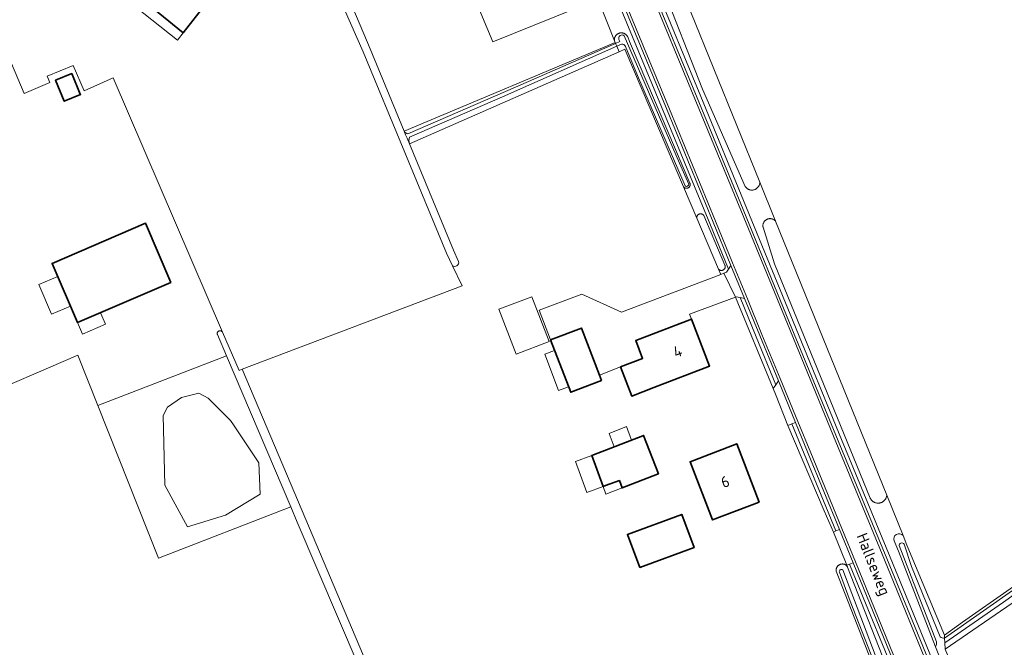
# Model space of a CAD drawing. Extents: x 199200 to 204075, y 460125 to 464703.
# Tile 136 of 174: x 202955 to 203113, y 462685 to 462786. Entities that reach past the tile are written whole.
import ezdxf
from ezdxf.enums import TextEntityAlignment as Align

# ---------------------------------------------------------------- set-up
doc = ezdxf.new("R2010")
doc.units = 0
for name, color, linetype, lineweight in [('B-WE-GR-BOS_LOOF-GV', 40, 'Continuous', 13), ('B-WE-GR-GRAS-GV', 60, 'Continuous', 13), ('B-WE-OG-BEBOUWING-GV', 7, 'Continuous', 35), ('B-WE-OG-BEBOUWING-T18', 10, 'Continuous', 18), ('B-WE-OG-BEBOUWING_LUIFEL-GV', 7, 'Continuous', 18), ('B-WE-OG-BEBOUWING_OVERBOUWING-GV', 7, 'Continuous', 18), ('B-WE-OG-TERREIN_CULTUURSCHEIDING-GV', 7, 'Continuous', 18), ('B-WE-OG-TERREIN_ERF-GV', 7, 'Continuous', 18), ('B-WE-OG-TOPOGRAFIE-T18', 10, 'Continuous', 18), ('B-WE-OG-WATER_GREPPEL-GV', 160, 'Continuous', 18), ('B-WE-OG-WATER_MEER-GV', 140, 'Continuous', 18), ('B-WE-OG-WATER_SLOOT-GV', 120, 'Continuous', 18), ('B-WE-OG-WEG-GV', 7, 'Continuous', 18), ('B-WE-VH-VERHARDING_ASFALT-GV', 252, 'Continuous', 18), ('B-WE-VH-VERHARDING_BETONSTRAATSTEEN-GV', 252, 'Continuous', 18), ('B-WE-VH-VERHARDING_GRASBETONSTEEN-GV', 70, 'Continuous', 18)]:
    doc.layers.add(name, color=color, linetype=linetype, lineweight=lineweight)
doc.styles.add('NLCS-ISO-M1000-T18', font='NLCS-ISO.ttf', dxfattribs={"height": 1.8})

msp = doc.modelspace()

# ---------------------------------------------------------------- linework, layer by layer
at = {"layer": 'B-WE-GR-BOS_LOOF-GV', "flags": 128}
for points in [[(202967.291, 462723.87), (202977.012, 462699.388), (202998.246, 462707.638), (202987.929, 462731.838)], [(202977.769, 462722.286), (202978.484, 462723.628), (202980.716, 462725.147), (202983.485, 462725.862), (202985.003, 462725.057), (202988.575, 462721.483), (202989.045, 462720.783), (202993.131, 462714.691), (202993.309, 462709.686), (202987.772, 462706.29), (202981.699, 462704.413), (202978.037, 462711.116)]]:
    msp.add_lwpolyline(points, close=True, dxfattribs=at)
at = {"layer": 'B-WE-GR-GRAS-GV', "flags": 128}
for points in [[(203043.964, 462832.458), (203073.484, 462759.688), (203076.022, 462753.433), (203093.839, 462709.511), (203096.471, 462703.023), (203097.091, 462701.495), (203097.253, 462701.105), (203103.089, 462687.087), (203105.986, 462689.129), (203113.617, 462694.508)], [(202946.458, 462795.261), (202955.451, 462773.938), (202959.605, 462775.664), (202959.173, 462776.702), (202963.336, 462778.423), (202965.09, 462774.36), (202969.729, 462776.43), (202987.304, 462735.623), (202989.935, 462729.514), (202990.453, 462729.71), (203025.719, 462743.064), (203024.181, 462746.303), (203023.236, 462748.293), (203009.85, 462780.61), (202998.701, 462805.958)], [(202988.376, 462793.08), (202980.958, 462783.627), (202980.055, 462782.489), (202971.824, 462789.064)], [(203021.82, 462650.516), (203020.148, 462654.616), (203016.037, 462664.702), (203009.201, 462681.94), (202999.283, 462705.204), (202998.246, 462707.638), (202977.012, 462699.388), (202967.291, 462723.87), (202964.076, 462731.967), (202947.208, 462724.669), (202943.316, 462722.984), (202944.914, 462719.29), (202935.394, 462715.17), (202913.901, 462705.871), (202903.398, 462726.098), (202896.424, 462732.459), (202891.717, 462727.08), (202889.085, 462724.072)], [(203132.732, 462705.067), (203103.211, 462684.812)]]:
    msp.add_lwpolyline(points, dxfattribs=at)
msp.add_lwpolyline([(203016.422, 462767.874), (203050.259, 462782.115), (203050.151, 462782.385), (203047.799, 462788.292), (203047.494, 462789.057), (203030.654, 462782.203), (203013.899, 462822.224), (203000.148, 462816.388), (203001.411, 462813.48), (202997.92, 462811.963), (203010.955, 462781.074)], close=True, dxfattribs=at)
at = {"layer": 'B-WE-OG-BEBOUWING-GV', "flags": 128}
for points in [[(202988.376, 462793.08), (202980.388, 462799.247), (202975.276, 462793.032), (202972.966, 462790.223), (202980.958, 462783.627)], [(202964.479, 462773.824), (202963.11, 462777.12), (202960.51, 462776.04), (202961.91, 462772.67), (202964.51, 462773.75)], [(202979.02, 462743.6), (202974.95, 462753.1), (202959.96, 462746.68), (202964.03, 462737.18)], [(203051.15, 462730.08), (203052.94, 462725.41), (203056.474, 462726.758), (203065.429, 462730.199), (203062.531, 462737.739), (203053.577, 462734.298), (203054.679, 462731.43)], [(203039.931, 462734.397), (203043.143, 462726.004), (203048.08, 462727.904), (203047.746, 462728.777), (203044.868, 462736.297)], [(203057.22, 462712.926), (203054.835, 462719.093), (203054.704, 462719.042), (203046.81, 462715.979), (203046.53, 462715.87), (203048.338, 462710.902), (203048.726, 462711.044), (203050.969, 462711.86), (203051.396, 462710.685), (203057.094, 462712.877)], [(203073.377, 462708.413), (203069.783, 462717.746), (203062.308, 462714.872), (203065.901, 462705.543)], [(203054.214, 462697.888), (203062.93, 462701.094), (203060.971, 462706.42), (203052.255, 462703.214)]]:
    msp.add_lwpolyline(points, close=True, dxfattribs=at)
at = {"layer": 'B-WE-OG-BEBOUWING_LUIFEL-GV', "flags": 128}
for points in [[(202960.855, 462744.59), (202957.822, 462743.291), (202959.87, 462738.511), (202962.903, 462739.811), (202961.995, 462741.93)], [(203036.919, 462741.295), (203031.605, 462739.345), (203034.4, 462732.113), (203039.679, 462734.154)], [(202964.03, 462737.18), (202964.818, 462735.342), (202968.494, 462736.917), (202967.707, 462738.755)], [(203038.972, 462732.118), (203041.208, 462726.275), (203042.805, 462726.886), (203041.537, 462730.201), (203040.569, 462732.729)], [(203050.58, 462717.442), (203050.588, 462717.445), (203052.909, 462718.345), (203052.074, 462720.497), (203049.306, 462719.423), (203050.14, 462717.271), (203050.574, 462717.44)], [(203048.783, 462709.68), (203051.396, 462710.685), (203050.969, 462711.86), (203048.338, 462710.902)]]:
    msp.add_lwpolyline(points, close=True, dxfattribs=at)
at = {"layer": 'B-WE-OG-BEBOUWING_OVERBOUWING-GV', "flags": 128}
msp.add_lwpolyline([(203045.707, 462709.945), (203048.338, 462710.902), (203046.53, 462715.87), (203043.899, 462714.912)], close=True, dxfattribs=at)
at = {"layer": 'B-WE-OG-TERREIN_CULTUURSCHEIDING-GV', "flags": 128}
for points in [[(203021.13, 462877.715), (203027.272, 462862.701), (203038.425, 462835.623), (203044.558, 462820.774), (203050.774, 462805.617), (203056.565, 462791.443), (203064.001, 462773.453), (203071.354, 462755.566), (203078.823, 462737.362), (203086.603, 462718.461), (203094.41, 462699.563), (203101.878, 462681.357), (203109.252, 462663.315), (203116.734, 462645.1), (203121.984, 462632.346), (203122.651, 462632.072), (203124.487, 462631.665), (203123.876, 462633.196), (203122.919, 462632.715), (203117.594, 462645.305), (203101.797, 462684.898), (203101.682, 462685.194), (203095.706, 462700.55), (203095.019, 462702.173)], [(203071.623, 462758.575), (203071.561, 462758.61), (203071.501, 462758.648), (203071.443, 462758.69), (203071.388, 462758.735), (203071.335, 462758.783), (203071.285, 462758.833), (203071.238, 462758.887), (203071.193, 462758.943), (203071.153, 462759.001), (203064.289, 462774.612), (203057.588, 462791.681)], [(203047.799, 462788.292), (203050.151, 462782.385), (203050.146, 462782.452), (203050.144, 462782.519), (203050.146, 462782.586), (203050.152, 462782.653), (203050.163, 462782.719), (203050.177, 462782.785), (203050.195, 462782.849), (203050.217, 462782.913), (203050.242, 462782.975), (203050.272, 462783.035), (203050.305, 462783.094), (203050.341, 462783.15), (203050.38, 462783.204), (203050.423, 462783.256), (203050.469, 462783.305), (203050.517, 462783.352), (203050.568, 462783.395), (203050.622, 462783.435), (203050.678, 462783.472), (203050.736, 462783.506), (203050.796, 462783.536), (203050.858, 462783.562), (203050.921, 462783.585), (203050.986, 462783.604), (203051.051, 462783.619), (203051.117, 462783.63), (203051.184, 462783.637), (203051.251, 462783.64), (203051.318, 462783.639), (203051.385, 462783.634), (203051.451, 462783.625), (203051.517, 462783.612), (203051.582, 462783.596), (203051.646, 462783.575), (203051.709, 462783.551), (203051.77, 462783.523), (203051.829, 462783.491), (203051.886, 462783.456), (203051.941, 462783.418), (203051.994, 462783.376), (203052.044, 462783.331), (203052.091, 462783.284), (203052.135, 462783.234), (203052.177, 462783.181), (203052.215, 462783.125), (203052.249, 462783.068), (203052.281, 462783.009), (203052.287, 462782.995), (203052.575, 462782.276), (203052.91, 462781.492), (203062.271, 462759.542), (203062.278, 462759.524), (203062.292, 462759.477), (203062.302, 462759.428), (203062.308, 462759.379), (203062.311, 462759.33), (203062.309, 462759.281), (203062.303, 462759.232), (203062.294, 462759.183), (203062.28, 462759.136), (203062.263, 462759.09), (203062.242, 462759.045), (203062.217, 462759.002), (203062.189, 462758.961), (203062.158, 462758.923), (203062.124, 462758.887), (203062.087, 462758.855), (203062.048, 462758.825), (203062.006, 462758.799), (203061.962, 462758.776), (203061.917, 462758.756), (203061.87, 462758.741), (203061.822, 462758.729), (203061.774, 462758.721), (203061.724, 462758.717), (203061.675, 462758.717), (203061.626, 462758.721), (203061.577, 462758.73), (203061.529, 462758.742), (203061.482, 462758.757), (203061.437, 462758.777), (203061.394, 462758.8), (203061.352, 462758.827), (203061.313, 462758.857), (203061.276, 462758.89), (203061.242, 462758.926), (203063.366, 462753.946), (203063.363, 462753.996), (203063.364, 462754.045), (203063.368, 462754.094), (203063.377, 462754.143), (203063.39, 462754.191), (203063.406, 462754.238), (203063.427, 462754.283), (203063.45, 462754.327), (203063.478, 462754.368), (203063.508, 462754.407), (203063.542, 462754.444), (203063.578, 462754.477), (203063.617, 462754.508), (203063.658, 462754.535), (203063.702, 462754.559), (203063.747, 462754.58), (203063.794, 462754.596), (203063.841, 462754.609), (203063.89, 462754.618), (203063.94, 462754.623), (203063.989, 462754.624), (203064.039, 462754.621), (203064.088, 462754.614), (203064.136, 462754.603), (203064.183, 462754.588), (203064.229, 462754.57), (203064.274, 462754.548), (203064.316, 462754.522), (203064.356, 462754.493), (203064.394, 462754.461), (203064.429, 462754.426), (203064.461, 462754.388), (203064.481, 462754.361), (203067.883, 462746.385), (203067.898, 462746.345), (203067.912, 462746.297), (203067.922, 462746.249), (203067.928, 462746.2), (203067.93, 462746.151), (203067.928, 462746.102), (203067.922, 462746.053), (203067.913, 462746.004), (203067.899, 462745.957), (203067.881, 462745.911), (203067.86, 462745.866), (203067.835, 462745.824), (203067.807, 462745.783), (203067.776, 462745.745), (203067.742, 462745.709), (203067.705, 462745.677), (203067.665, 462745.647), (203067.623, 462745.621), (203067.58, 462745.598), (203067.534, 462745.579), (203067.487, 462745.564), (203067.439, 462745.552), (203067.391, 462745.545), (203067.341, 462745.541), (203067.292, 462745.542), (203067.243, 462745.546), (203067.194, 462745.554), (203067.147, 462745.567), (203067.1, 462745.583), (203067.055, 462745.602), (203067.011, 462745.626), (203066.97, 462745.653), (203066.931, 462745.683), (203066.894, 462745.716), (203066.861, 462745.752), (203067.221, 462744.906), (203067.688, 462745.083), (203068.146, 462745.257), (203068.46, 462745.741), (203065.465, 462753.055), (203050.608, 462788.998)], [(203096.471, 462703.023), (203093.839, 462709.511), (203093.832, 462709.437), (203093.821, 462709.364), (203093.806, 462709.291), (203093.787, 462709.219), (203093.765, 462709.148), (203093.738, 462709.079), (203093.708, 462709.011), (203093.674, 462708.945), (203093.637, 462708.88), (203093.596, 462708.818), (203093.553, 462708.758), (203093.505, 462708.701), (203093.455, 462708.646), (203093.402, 462708.594), (203093.347, 462708.545), (203093.288, 462708.499), (203093.228, 462708.456), (203093.165, 462708.416), (203093.1, 462708.38), (203093.033, 462708.348), (203092.964, 462708.319), (203092.894, 462708.293), (203092.823, 462708.272), (203092.751, 462708.255), (203092.678, 462708.241), (203092.604, 462708.231), (203092.53, 462708.226), (203092.456, 462708.224), (203092.382, 462708.226), (203092.308, 462708.233), (203092.234, 462708.243), (203092.161, 462708.257), (203092.089, 462708.275), (203092.018, 462708.297), (203091.948, 462708.323), (203091.88, 462708.352), (203091.814, 462708.385), (203091.749, 462708.422), (203091.686, 462708.462), (203091.626, 462708.505), (203091.568, 462708.552), (203091.513, 462708.602), (203091.46, 462708.654), (203091.411, 462708.709), (203091.364, 462708.767), (203091.32, 462708.827), (203091.28, 462708.89), (203091.244, 462708.955), (203091.21, 462709.021), (203091.201, 462709.041), (203075.826, 462746.63), (203073.995, 462752.471), (203073.984, 462752.538), (203073.977, 462752.606), (203073.974, 462752.674), (203073.974, 462752.742), (203073.979, 462752.809), (203073.988, 462752.877), (203074.001, 462752.944), (203074.017, 462753.01), (203074.038, 462753.075), (203074.062, 462753.138), (203074.09, 462753.2), (203074.121, 462753.26), (203074.156, 462753.319), (203074.195, 462753.375), (203074.236, 462753.429), (203074.281, 462753.48), (203074.329, 462753.529), (203074.379, 462753.574), (203074.432, 462753.617), (203074.487, 462753.656), (203074.545, 462753.693), (203074.605, 462753.725), (203074.666, 462753.754), (203074.729, 462753.78), (203074.794, 462753.802), (203074.859, 462753.819), (203074.926, 462753.833), (203074.993, 462753.843), (203075.061, 462753.85), (203075.129, 462753.852), (203075.197, 462753.85), (203075.265, 462753.844), (203075.332, 462753.834), (203075.399, 462753.82), (203075.464, 462753.802), (203075.529, 462753.781), (203075.592, 462753.756), (203075.654, 462753.727), (203075.713, 462753.694), (203075.771, 462753.658), (203075.827, 462753.619), (203075.88, 462753.576), (203075.93, 462753.531), (203075.978, 462753.482), (203076.022, 462753.433), (203073.484, 462759.688), (203073.484, 462759.657), (203073.479, 462759.586), (203073.471, 462759.515), (203073.458, 462759.445), (203073.442, 462759.376), (203073.422, 462759.307), (203073.398, 462759.24), (203073.37, 462759.174), (203073.339, 462759.11), (203073.304, 462759.048), (203073.266, 462758.988), (203073.224, 462758.93), (203073.179, 462758.875), (203073.132, 462758.822), (203073.081, 462758.772), (203073.027, 462758.725), (203072.971, 462758.68), (203072.913, 462758.64), (203072.852, 462758.602), (203072.79, 462758.568), (203072.725, 462758.537), (203072.659, 462758.511), (203072.592, 462758.487), (203072.523, 462758.468), (203072.454, 462758.453), (203072.383, 462758.441), (203072.313, 462758.434), (203072.241, 462758.43), (203072.17, 462758.431), (203072.099, 462758.435), (203072.028, 462758.443), (203071.958, 462758.456), (203071.888, 462758.472), (203071.82, 462758.492), (203071.753, 462758.516), (203071.687, 462758.544), (203071.623, 462758.575)], [(203095.866, 462678.93), (203088.481, 462696.984), (203087.884, 462698.437), (203087.455, 462698.267), (203087.362, 462698.23), (203087.376, 462698.218), (203087.421, 462698.174), (203087.463, 462698.128), (203087.502, 462698.079), (203087.537, 462698.027), (203087.57, 462697.973), (203094.76, 462679.593)]]:
    msp.add_lwpolyline(points, dxfattribs=at)
for points in [[(203069.568, 462741.273), (203075.647, 462726.591), (203076.057, 462727.213), (203072.908, 462734.876), (203070.32, 462741.198), (203069.686, 462741.317)], [(203077.963, 462720.685), (203083.814, 462707.007), (203085.276, 462703.589), (203085.691, 462703.772), (203078.628, 462720.957)]]:
    msp.add_lwpolyline(points, close=True, dxfattribs=at)
at = {"layer": 'B-WE-OG-TERREIN_CULTUURSCHEIDING-GV'}
msp.add_lwpolyline([(203095.019, 462702.173, -0.8476961), (203096.471, 462703.023)], format="xyb", dxfattribs=at)
at = {"layer": 'B-WE-OG-TERREIN_ERF-GV', "flags": 128}
for points in [[(203013.899, 462822.224), (203030.654, 462782.203), (203047.494, 462789.057)], [(202947.208, 462724.669), (202964.076, 462731.967), (202967.291, 462723.87), (202987.929, 462731.838), (202986.465, 462735.273), (202986.454, 462735.315), (202986.447, 462735.357), (202986.444, 462735.399), (202986.444, 462735.442), (202986.449, 462735.484), (202986.458, 462735.526), (202986.47, 462735.567), (202986.487, 462735.606), (202986.507, 462735.644), (202986.53, 462735.68), (202986.557, 462735.713), (202986.587, 462735.744), (202986.619, 462735.772), (202986.654, 462735.796), (202986.691, 462735.818), (202986.73, 462735.835), (202986.77, 462735.849), (202986.812, 462735.86), (202986.854, 462735.866), (202986.896, 462735.868), (202986.939, 462735.866), (202986.981, 462735.861), (202987.023, 462735.851), (202987.064, 462735.838), (202987.103, 462735.82), (202987.14, 462735.8), (202987.175, 462735.775), (202987.208, 462735.748), (202987.238, 462735.718), (202987.265, 462735.685), (202987.289, 462735.649), (202987.304, 462735.623), (202969.729, 462776.43), (202965.09, 462774.36), (202963.336, 462778.423), (202959.173, 462776.702), (202959.605, 462775.664), (202955.451, 462773.938), (202946.458, 462795.261)], [(202971.824, 462789.064), (202980.055, 462782.489), (202980.958, 462783.627), (202972.966, 462790.223)], [(203092.375, 462680.391), (203085.741, 462697.334), (203085.737, 462697.365), (203085.73, 462697.427), (203085.728, 462697.49), (203085.73, 462697.552), (203085.736, 462697.615), (203085.746, 462697.677), (203085.759, 462697.738), (203085.777, 462697.798), (203085.798, 462697.857), (203085.824, 462697.915), (203085.852, 462697.97), (203085.884, 462698.024), (203085.92, 462698.076), (203085.959, 462698.125), (203086.001, 462698.172), (203086.045, 462698.216), (203086.093, 462698.257), (203086.143, 462698.295), (203086.195, 462698.329), (203086.25, 462698.36), (203086.306, 462698.388), (203086.364, 462698.412), (203086.423, 462698.432), (203086.484, 462698.449), (203086.545, 462698.462), (203086.607, 462698.47), (203086.67, 462698.475), (203086.732, 462698.476), (203086.795, 462698.472), (203086.857, 462698.465), (203086.919, 462698.454), (203086.98, 462698.439), (203087.04, 462698.42), (203087.098, 462698.397), (203087.155, 462698.37), (203087.21, 462698.34), (203087.263, 462698.307), (203087.314, 462698.27), (203087.362, 462698.23), (203087.455, 462698.267), (203085.276, 462703.589), (203083.814, 462707.007), (203077.963, 462720.685), (203076.009, 462725.717), (203075.647, 462726.591), (203069.568, 462741.273), (203062.215, 462738.56), (203062.531, 462737.739), (203065.429, 462730.199), (203056.474, 462726.758), (203052.94, 462725.41), (203051.15, 462730.08), (203047.746, 462728.777), (203048.08, 462727.904), (203043.143, 462726.004), (203039.931, 462734.397), (203038.061, 462739.167), (203044.904, 462741.757), (203051.314, 462738.877), (203067.221, 462744.906), (203066.861, 462745.752), (203063.366, 462753.946), (203061.242, 462758.926), (203051.818, 462781.02), (203050.914, 462780.623), (203017.265, 462765.843)], [(203017.265, 462765.843), (203024.365, 462748.774), (203025.169, 462746.969)], [(203024.181, 462746.303), (203025.719, 462743.064), (202990.453, 462729.71), (202998.87, 462709.788), (203010.312, 462682.707)]]:
    msp.add_lwpolyline(points, dxfattribs=at)
for points in [[(202963.11, 462777.12), (202964.479, 462773.824), (202964.51, 462773.75), (202961.91, 462772.67), (202960.51, 462776.04)], [(202964.03, 462737.18), (202959.96, 462746.68), (202974.95, 462753.1), (202979.02, 462743.6)], [(203057.22, 462712.926), (203057.094, 462712.877), (203051.396, 462710.685), (203050.969, 462711.86), (203048.726, 462711.044), (203048.338, 462710.902), (203046.53, 462715.87), (203046.81, 462715.979), (203054.704, 462719.042), (203054.835, 462719.093)], [(203073.377, 462708.413), (203065.901, 462705.543), (203062.308, 462714.872), (203069.783, 462717.746)], [(203054.214, 462697.888), (203052.255, 462703.214), (203060.971, 462706.42), (203062.93, 462701.094)]]:
    msp.add_lwpolyline(points, close=True, dxfattribs=at)
at = {"layer": 'B-WE-OG-TERREIN_ERF-GV'}
msp.add_lwpolyline([(203025.169, 462746.969, -0.6857508), (203024.181, 462746.303)], format="xyb", dxfattribs=at)
at = {"layer": 'B-WE-OG-WATER_GREPPEL-GV', "flags": 128}
for points in [[(203025.169, 462746.969), (203024.365, 462748.774), (203017.265, 462765.843), (203016.889, 462766.749), (203016.67, 462767.278), (203016.422, 462767.874), (203010.955, 462781.074), (202997.92, 462811.963)], [(202998.701, 462805.958), (203009.85, 462780.61), (203023.236, 462748.293), (203024.181, 462746.303)], [(203050.883, 462782.568), (203051.017, 462782.233), (203050.337, 462781.937), (203050.528, 462781.504)], [(203062.069, 462759.396), (203060.576, 462762.748), (203051.715, 462783.189)], [(203050.337, 462781.937), (203034.278, 462774.935), (203017.027, 462767.433)], [(203017.293, 462766.924), (203032.222, 462773.409), (203050.528, 462781.504), (203050.337, 462781.937)], [(203050.528, 462781.504), (203051.288, 462781.84)], [(203051.96, 462781.451), (203053.854, 462776.78), (203061.506, 462759.131)], [(203016.422, 462767.874), (203016.67, 462767.278), (203016.889, 462766.749), (203017.265, 462765.843)], [(202990.453, 462729.71), (202989.935, 462729.514), (202987.304, 462735.623), (202987.289, 462735.649), (202987.265, 462735.685), (202987.238, 462735.718), (202987.208, 462735.748), (202987.175, 462735.775), (202987.14, 462735.8), (202987.103, 462735.82), (202987.064, 462735.838), (202987.023, 462735.851), (202986.981, 462735.861), (202986.939, 462735.866), (202986.896, 462735.868), (202986.854, 462735.866), (202986.812, 462735.86), (202986.77, 462735.849), (202986.73, 462735.835), (202986.691, 462735.818), (202986.654, 462735.796), (202986.619, 462735.772), (202986.587, 462735.744), (202986.557, 462735.713), (202986.53, 462735.68), (202986.507, 462735.644), (202986.487, 462735.606), (202986.47, 462735.567), (202986.458, 462735.526), (202986.449, 462735.484), (202986.444, 462735.442), (202986.444, 462735.399), (202986.447, 462735.357), (202986.454, 462735.315), (202986.465, 462735.273), (202987.929, 462731.838), (202998.246, 462707.638), (202999.283, 462705.204), (203009.201, 462681.94)], [(203021.87, 462655.404), (203010.312, 462682.707), (202998.87, 462709.788), (202990.453, 462729.71)], [(203095.815, 462701.416), (203101.824, 462686.013)], [(203102.426, 462686.803), (203097.796, 462698.083), (203096.616, 462701.647)], [(203112.601, 462632.85), (203105.191, 462651.182), (203099.483, 462665.603), (203093.424, 462680.133), (203086.81, 462697.523)], [(203086.26, 462697.141), (203088.002, 462692.51), (203092.769, 462680.209)], [(203101.682, 462685.194), (203101.797, 462684.898), (203117.594, 462645.305), (203122.919, 462632.715), (203123.876, 462633.196), (203123.794, 462633.402), (203116.414, 462652.667), (203103.211, 462684.812), (203103.156, 462685.832), (203103.116, 462686.575)]]:
    msp.add_lwpolyline(points, dxfattribs=at)
at = {"layer": 'B-WE-OG-WATER_GREPPEL-GV'}
for points in [[(203051.715, 462783.189, 0.7524609), (203050.883, 462782.568)], [(203051.288, 462781.84, -0.3266855), (203051.96, 462781.451)], [(203017.027, 462767.433, -0.0996745), (203016.422, 462767.874)], [(203017.265, 462765.843, -0.1424371), (203017.293, 462766.924)], [(203061.506, 462759.131, 0.7485411), (203062.069, 462759.396)], [(203024.181, 462746.303, 0.6857508), (203025.169, 462746.969)], [(203096.616, 462701.647, 0.7548168), (203095.815, 462701.416)], [(203086.81, 462697.523, 0.794717), (203086.26, 462697.141)], [(203103.116, 462686.575, -0.2375986), (203102.426, 462686.803)], [(203101.824, 462686.013, -0.1556341), (203101.682, 462685.194)]]:
    msp.add_lwpolyline(points, format="xyb", dxfattribs=at)
at = {"layer": 'B-WE-OG-WATER_GREPPEL-GV', "flags": 128}
msp.add_lwpolyline([(203066.861, 462745.752), (203066.894, 462745.716), (203066.931, 462745.683), (203066.97, 462745.653), (203067.011, 462745.626), (203067.055, 462745.602), (203067.1, 462745.583), (203067.147, 462745.567), (203067.194, 462745.554), (203067.243, 462745.546), (203067.292, 462745.542), (203067.341, 462745.541), (203067.391, 462745.545), (203067.439, 462745.552), (203067.487, 462745.564), (203067.534, 462745.579), (203067.58, 462745.598), (203067.623, 462745.621), (203067.665, 462745.647), (203067.705, 462745.677), (203067.742, 462745.709), (203067.776, 462745.745), (203067.807, 462745.783), (203067.835, 462745.824), (203067.86, 462745.866), (203067.881, 462745.911), (203067.899, 462745.957), (203067.913, 462746.004), (203067.922, 462746.053), (203067.928, 462746.102), (203067.93, 462746.151), (203067.928, 462746.2), (203067.922, 462746.249), (203067.912, 462746.297), (203067.898, 462746.345), (203067.883, 462746.385), (203064.481, 462754.361), (203064.461, 462754.388), (203064.429, 462754.426), (203064.394, 462754.461), (203064.356, 462754.493), (203064.316, 462754.522), (203064.274, 462754.548), (203064.229, 462754.57), (203064.183, 462754.588), (203064.136, 462754.603), (203064.088, 462754.614), (203064.039, 462754.621), (203063.989, 462754.624), (203063.94, 462754.623), (203063.89, 462754.618), (203063.841, 462754.609), (203063.794, 462754.596), (203063.747, 462754.58), (203063.702, 462754.559), (203063.658, 462754.535), (203063.617, 462754.508), (203063.578, 462754.477), (203063.542, 462754.444), (203063.508, 462754.407), (203063.478, 462754.368), (203063.45, 462754.327), (203063.427, 462754.283), (203063.406, 462754.238), (203063.39, 462754.191), (203063.377, 462754.143), (203063.368, 462754.094), (203063.364, 462754.045), (203063.363, 462753.996), (203063.366, 462753.946)], close=True, dxfattribs=at)
at = {"layer": 'B-WE-OG-WATER_MEER-GV', "flags": 128}
msp.add_lwpolyline([(202987.772, 462706.29), (202993.309, 462709.686), (202993.131, 462714.691), (202989.045, 462720.783), (202988.575, 462721.483), (202985.003, 462725.057), (202983.485, 462725.862), (202980.716, 462725.147), (202978.484, 462723.628), (202977.769, 462722.286), (202978.037, 462711.116), (202981.699, 462704.413)], close=True, dxfattribs=at)
at = {"layer": 'B-WE-OG-WATER_SLOOT-GV', "flags": 128}
for points in [[(203162.981, 462784.554), (203158.254, 462796.287), (203151.4, 462812.774), (203147.123, 462822.485), (203139.23, 462842.219), (203134.352, 462853.892), (203124.958, 462876.302), (203117.71, 462895.431), (203116.95, 462895.52), (203122.189, 462881.902), (203129.03, 462865.368), (203137.843, 462844.396), (203145.265, 462825.765), (203146.288, 462823.342), (203146.69, 462822.389), (203157.919, 462795.775), (203162.619, 462784.427), (203151.799, 462780.715), (203173.208, 462736.714), (203135.386, 462710.182), (203113.617, 462694.508), (203105.986, 462689.129), (203103.089, 462687.087)], [(203057.588, 462791.681), (203064.289, 462774.612), (203071.153, 462759.001), (203071.193, 462758.943), (203071.238, 462758.887), (203071.285, 462758.833), (203071.335, 462758.783), (203071.388, 462758.735), (203071.443, 462758.69), (203071.501, 462758.648), (203071.561, 462758.61), (203071.623, 462758.575), (203071.687, 462758.544), (203071.753, 462758.516), (203071.82, 462758.492), (203071.888, 462758.472), (203071.958, 462758.456), (203072.028, 462758.443), (203072.099, 462758.435), (203072.17, 462758.431), (203072.241, 462758.43), (203072.313, 462758.434), (203072.383, 462758.441), (203072.454, 462758.453), (203072.523, 462758.468), (203072.592, 462758.487), (203072.659, 462758.511), (203072.725, 462758.537), (203072.79, 462758.568), (203072.852, 462758.602), (203072.913, 462758.64), (203072.971, 462758.68), (203073.027, 462758.725), (203073.081, 462758.772), (203073.132, 462758.822), (203073.179, 462758.875), (203073.224, 462758.93), (203073.266, 462758.988), (203073.304, 462759.048), (203073.339, 462759.11), (203073.37, 462759.174), (203073.398, 462759.24), (203073.422, 462759.307), (203073.442, 462759.376), (203073.458, 462759.445), (203073.471, 462759.515), (203073.479, 462759.586), (203073.484, 462759.657), (203073.484, 462759.688), (203043.964, 462832.458)], [(203051.288, 462781.84), (203050.528, 462781.504), (203050.914, 462780.623), (203051.818, 462781.02), (203061.242, 462758.926), (203061.276, 462758.89), (203061.313, 462758.857), (203061.352, 462758.827), (203061.394, 462758.8), (203061.437, 462758.777), (203061.482, 462758.757), (203061.529, 462758.742), (203061.577, 462758.73), (203061.626, 462758.721), (203061.675, 462758.717), (203061.724, 462758.717), (203061.774, 462758.721), (203061.822, 462758.729), (203061.87, 462758.741), (203061.917, 462758.756), (203061.962, 462758.776), (203062.006, 462758.799), (203062.048, 462758.825), (203062.087, 462758.855), (203062.124, 462758.887), (203062.158, 462758.923), (203062.189, 462758.961), (203062.217, 462759.002), (203062.242, 462759.045), (203062.263, 462759.09), (203062.28, 462759.136), (203062.294, 462759.183), (203062.303, 462759.232), (203062.309, 462759.281), (203062.311, 462759.33), (203062.308, 462759.379), (203062.302, 462759.428), (203062.292, 462759.477), (203062.278, 462759.524), (203062.271, 462759.542), (203052.91, 462781.492), (203052.575, 462782.276), (203052.287, 462782.995), (203052.281, 462783.009), (203052.249, 462783.068), (203052.215, 462783.125), (203052.177, 462783.181), (203052.135, 462783.234), (203052.091, 462783.284), (203052.044, 462783.331), (203051.994, 462783.376), (203051.941, 462783.418), (203051.886, 462783.456), (203051.829, 462783.491), (203051.77, 462783.523), (203051.709, 462783.551), (203051.646, 462783.575), (203051.582, 462783.596), (203051.517, 462783.612), (203051.451, 462783.625), (203051.385, 462783.634), (203051.318, 462783.639), (203051.251, 462783.64), (203051.184, 462783.637), (203051.117, 462783.63), (203051.051, 462783.619), (203050.986, 462783.604), (203050.921, 462783.585), (203050.858, 462783.562), (203050.796, 462783.536), (203050.736, 462783.506), (203050.678, 462783.472), (203050.622, 462783.435), (203050.568, 462783.395), (203050.517, 462783.352), (203050.469, 462783.305), (203050.423, 462783.256), (203050.38, 462783.204), (203050.341, 462783.15), (203050.305, 462783.094), (203050.272, 462783.035), (203050.242, 462782.975), (203050.217, 462782.913), (203050.195, 462782.849), (203050.177, 462782.785), (203050.163, 462782.719), (203050.152, 462782.653), (203050.146, 462782.586), (203050.144, 462782.519), (203050.146, 462782.452), (203050.151, 462782.385), (203050.259, 462782.115), (203050.337, 462781.937)], [(203050.337, 462781.937), (203051.017, 462782.233), (203050.883, 462782.568)], [(203051.715, 462783.189), (203060.576, 462762.748), (203062.069, 462759.396)], [(203017.027, 462767.433), (203034.278, 462774.935), (203050.337, 462781.937), (203050.259, 462782.115), (203016.422, 462767.874)], [(203050.528, 462781.504), (203032.222, 462773.409), (203017.293, 462766.924)], [(203050.914, 462780.623), (203050.528, 462781.504)], [(203061.506, 462759.131), (203053.854, 462776.78), (203051.96, 462781.451)], [(203017.265, 462765.843), (203050.914, 462780.623)], [(203103.156, 462685.832), (203112.557, 462692.34), (203128.412, 462703.711), (203149.726, 462718.11), (203162.491, 462727.196), (203174.92, 462736.123), (203180.531, 462739.579)], [(203103.116, 462686.575), (203114.54, 462694.592), (203136.714, 462710.378), (203163.073, 462728.596), (203173.78, 462736.287)], [(203173.78, 462736.287), (203163.073, 462728.596), (203136.714, 462710.378), (203114.54, 462694.592), (203103.116, 462686.575), (203103.156, 462685.832)], [(203128.412, 462703.711), (203112.557, 462692.34), (203103.156, 462685.832), (203103.211, 462684.812), (203132.732, 462705.067)], [(203095.019, 462702.173), (203095.706, 462700.55)], [(203103.116, 462686.575), (203103.089, 462687.087), (203097.253, 462701.105), (203097.091, 462701.495), (203096.471, 462703.023)], [(203095.706, 462700.55), (203101.682, 462685.194)], [(203101.824, 462686.013), (203095.815, 462701.416)], [(203096.616, 462701.647), (203097.796, 462698.083), (203102.426, 462686.803)], [(203094.76, 462679.593), (203087.57, 462697.973), (203087.537, 462698.027), (203087.502, 462698.079), (203087.463, 462698.128), (203087.421, 462698.174), (203087.376, 462698.218), (203087.362, 462698.23), (203087.314, 462698.27), (203087.263, 462698.307), (203087.21, 462698.34), (203087.155, 462698.37), (203087.098, 462698.397), (203087.04, 462698.42), (203086.98, 462698.439), (203086.919, 462698.454), (203086.857, 462698.465), (203086.795, 462698.472), (203086.732, 462698.476), (203086.67, 462698.475), (203086.607, 462698.47), (203086.545, 462698.462), (203086.484, 462698.449), (203086.423, 462698.432), (203086.364, 462698.412), (203086.306, 462698.388), (203086.25, 462698.36), (203086.195, 462698.329), (203086.143, 462698.295), (203086.093, 462698.257), (203086.045, 462698.216), (203086.001, 462698.172), (203085.959, 462698.125), (203085.92, 462698.076), (203085.884, 462698.024), (203085.852, 462697.97), (203085.824, 462697.915), (203085.798, 462697.857), (203085.777, 462697.798), (203085.759, 462697.738), (203085.746, 462697.677), (203085.736, 462697.615), (203085.73, 462697.552), (203085.728, 462697.49), (203085.73, 462697.427), (203085.737, 462697.365), (203085.741, 462697.334), (203092.375, 462680.391)], [(203086.81, 462697.523), (203093.424, 462680.133), (203099.483, 462665.603), (203105.191, 462651.182), (203112.601, 462632.85)], [(203092.769, 462680.209), (203088.002, 462692.51), (203086.26, 462697.141)], [(203103.089, 462687.087), (203103.116, 462686.575)]]:
    msp.add_lwpolyline(points, dxfattribs=at)
at = {"layer": 'B-WE-OG-WATER_SLOOT-GV'}
for points in [[(203050.883, 462782.568, -0.7524609), (203051.715, 462783.189)], [(203051.96, 462781.451, 0.3266855), (203051.288, 462781.84)], [(203016.422, 462767.874, 0.0996745), (203017.027, 462767.433)], [(203017.293, 462766.924, 0.1424371), (203017.265, 462765.843)], [(203062.069, 462759.396, -0.7485411), (203061.506, 462759.131)], [(203096.471, 462703.023, 0.8476961), (203095.019, 462702.173)], [(203095.815, 462701.416, -0.7548168), (203096.616, 462701.647)], [(203086.26, 462697.141, -0.794717), (203086.81, 462697.523)], [(203102.426, 462686.803, 0.2375986), (203103.116, 462686.575)], [(203101.682, 462685.194, 0.1556341), (203101.824, 462686.013)]]:
    msp.add_lwpolyline(points, format="xyb", dxfattribs=at)
at = {"layer": 'B-WE-OG-WATER_SLOOT-GV', "flags": 128}
msp.add_lwpolyline([(203076.022, 462753.433), (203075.978, 462753.482), (203075.93, 462753.531), (203075.88, 462753.576), (203075.827, 462753.619), (203075.771, 462753.658), (203075.713, 462753.694), (203075.654, 462753.727), (203075.592, 462753.756), (203075.529, 462753.781), (203075.464, 462753.802), (203075.399, 462753.82), (203075.332, 462753.834), (203075.265, 462753.844), (203075.197, 462753.85), (203075.129, 462753.852), (203075.061, 462753.85), (203074.993, 462753.843), (203074.926, 462753.833), (203074.859, 462753.819), (203074.794, 462753.802), (203074.729, 462753.78), (203074.666, 462753.754), (203074.605, 462753.725), (203074.545, 462753.693), (203074.487, 462753.656), (203074.432, 462753.617), (203074.379, 462753.574), (203074.329, 462753.529), (203074.281, 462753.48), (203074.236, 462753.429), (203074.195, 462753.375), (203074.156, 462753.319), (203074.121, 462753.26), (203074.09, 462753.2), (203074.062, 462753.138), (203074.038, 462753.075), (203074.017, 462753.01), (203074.001, 462752.944), (203073.988, 462752.877), (203073.979, 462752.809), (203073.974, 462752.742), (203073.974, 462752.674), (203073.977, 462752.606), (203073.984, 462752.538), (203073.995, 462752.471), (203075.826, 462746.63), (203091.201, 462709.041), (203091.21, 462709.021), (203091.244, 462708.955), (203091.28, 462708.89), (203091.32, 462708.827), (203091.364, 462708.767), (203091.411, 462708.709), (203091.46, 462708.654), (203091.513, 462708.602), (203091.568, 462708.552), (203091.626, 462708.505), (203091.686, 462708.462), (203091.749, 462708.422), (203091.814, 462708.385), (203091.88, 462708.352), (203091.948, 462708.323), (203092.018, 462708.297), (203092.089, 462708.275), (203092.161, 462708.257), (203092.234, 462708.243), (203092.308, 462708.233), (203092.382, 462708.226), (203092.456, 462708.224), (203092.53, 462708.226), (203092.604, 462708.231), (203092.678, 462708.241), (203092.751, 462708.255), (203092.823, 462708.272), (203092.894, 462708.293), (203092.964, 462708.319), (203093.033, 462708.348), (203093.1, 462708.38), (203093.165, 462708.416), (203093.228, 462708.456), (203093.288, 462708.499), (203093.347, 462708.545), (203093.402, 462708.594), (203093.455, 462708.646), (203093.505, 462708.701), (203093.553, 462708.758), (203093.596, 462708.818), (203093.637, 462708.88), (203093.674, 462708.945), (203093.708, 462709.011), (203093.738, 462709.079), (203093.765, 462709.148), (203093.787, 462709.219), (203093.806, 462709.291), (203093.821, 462709.364), (203093.832, 462709.437), (203093.839, 462709.511)], close=True, dxfattribs=at)
at = {"layer": 'B-WE-OG-WEG-GV', "flags": 128}
for points in [[(203020.554, 462877.539), (203026.717, 462862.473), (203032.524, 462848.386), (203037.87, 462835.394), (203044.003, 462820.545), (203050.219, 462805.389), (203056.01, 462791.215), (203063.446, 462773.224), (203070.799, 462755.338), (203078.268, 462737.134), (203086.048, 462718.232), (203093.855, 462699.334), (203101.323, 462681.129), (203108.697, 462663.088), (203116.179, 462644.872), (203121.204, 462632.666), (203121.984, 462632.346), (203116.734, 462645.1), (203109.252, 462663.315), (203101.878, 462681.357), (203094.41, 462699.563)], [(203094.41, 462699.563), (203086.603, 462718.461), (203078.823, 462737.362), (203071.354, 462755.566), (203064.001, 462773.453), (203056.565, 462791.443), (203050.774, 462805.617), (203044.558, 462820.774), (203038.425, 462835.623), (203027.272, 462862.701), (203021.13, 462877.715)], [(203096.421, 462679.157), (203089.036, 462697.212), (203088.442, 462698.659), (203087.884, 462698.437), (203088.481, 462696.984), (203095.866, 462678.93)]]:
    msp.add_lwpolyline(points, dxfattribs=at)
for points in [[(203032.545, 462832.983), (203050.608, 462788.998), (203065.465, 462753.055), (203068.46, 462745.741), (203068.857, 462746.354), (203066.02, 462753.283), (203058.6, 462771.247), (203051.163, 462789.226), (203045.273, 462803.561), (203039.115, 462818.552), (203033.115, 462833.173)], [(203076.457, 462727.82), (203073.463, 462735.103), (203071.022, 462741.066), (203070.32, 462741.198), (203072.908, 462734.876), (203076.057, 462727.213)], [(203086.241, 462704.013), (203081.244, 462716.175), (203079.184, 462721.185), (203078.628, 462720.957), (203085.691, 462703.772)]]:
    msp.add_lwpolyline(points, close=True, dxfattribs=at)
at = {"layer": 'B-WE-VH-VERHARDING_ASFALT-GV', "flags": 128}
for points in [[(203100.932, 462680.992), (203093.483, 462699.167), (203085.663, 462718.037), (203077.92, 462736.987), (203070.416, 462755.19), (203063.071, 462773.083), (203055.635, 462791.069)], [(203051.547, 462789.373), (203058.979, 462771.404), (203066.376, 462753.447), (203069.118, 462746.756), (203071.486, 462740.978), (203073.822, 462735.279), (203076.728, 462728.231), (203079.568, 462721.342), (203081.641, 462716.314), (203086.625, 462704.182), (203088.831, 462698.813), (203089.417, 462697.386), (203096.825, 462679.284)]]:
    msp.add_lwpolyline(points, dxfattribs=at)
at = {"layer": 'B-WE-VH-VERHARDING_BETONSTRAATSTEEN-GV', "flags": 128}
for points in [[(203069.568, 462741.273), (203069.686, 462741.317), (203070.32, 462741.198), (203071.022, 462741.066), (203068.857, 462746.354), (203068.46, 462745.741), (203068.146, 462745.257), (203067.688, 462745.083)], [(203039.931, 462734.397), (203044.868, 462736.297), (203047.746, 462728.777), (203051.15, 462730.08), (203054.679, 462731.43), (203053.577, 462734.298), (203062.531, 462737.739), (203062.215, 462738.56), (203069.568, 462741.273), (203067.688, 462745.083), (203067.221, 462744.906), (203051.314, 462738.877), (203044.904, 462741.757), (203038.061, 462739.167)], [(203077.963, 462720.685), (203078.628, 462720.957), (203079.184, 462721.185), (203076.457, 462727.82), (203076.057, 462727.213), (203075.647, 462726.591), (203076.009, 462725.717)], [(203085.276, 462703.589), (203087.455, 462698.267), (203087.884, 462698.437), (203088.442, 462698.659), (203086.241, 462704.013), (203085.691, 462703.772)]]:
    msp.add_lwpolyline(points, close=True, dxfattribs=at)
at = {"layer": 'B-WE-VH-VERHARDING_GRASBETONSTEEN-GV', "flags": 128}
for points in [[(203020.204, 462877.432), (203020.757, 462876.074), (203023.296, 462869.835), (203024.961, 462865.741), (203026.334, 462862.368), (203037.514, 462835.233), (203043.624, 462820.402), (203049.821, 462805.25), (203055.635, 462791.069), (203063.071, 462773.083), (203070.416, 462755.19), (203077.92, 462736.987), (203085.663, 462718.037)], [(203085.663, 462718.037), (203093.483, 462699.167), (203100.932, 462680.992), (203108.323, 462662.924), (203115.791, 462644.731), (203121.053, 462631.993), (203121.089, 462632.008), (203121.417, 462632.147), (203121.204, 462632.666), (203116.179, 462644.872), (203108.697, 462663.088), (203101.323, 462681.129), (203093.855, 462699.334), (203086.048, 462718.232), (203078.268, 462737.134), (203070.799, 462755.338), (203063.446, 462773.224), (203056.01, 462791.215), (203050.219, 462805.389), (203044.003, 462820.545), (203037.87, 462835.394), (203032.524, 462848.386), (203026.717, 462862.473), (203020.554, 462877.539)], [(203051.163, 462789.226), (203058.6, 462771.247), (203066.02, 462753.283), (203068.857, 462746.354), (203071.022, 462741.066), (203073.463, 462735.103), (203076.457, 462727.82), (203079.184, 462721.185), (203081.244, 462716.175), (203086.241, 462704.013), (203088.442, 462698.659), (203089.036, 462697.212), (203096.421, 462679.157)], [(203096.825, 462679.284), (203089.417, 462697.386), (203088.831, 462698.813), (203086.625, 462704.182), (203081.641, 462716.314), (203079.568, 462721.342), (203076.728, 462728.231), (203073.822, 462735.279), (203071.486, 462740.978), (203069.118, 462746.756), (203066.376, 462753.447), (203058.979, 462771.404), (203051.547, 462789.373)]]:
    msp.add_lwpolyline(points, dxfattribs=at)

# ---------------------------------------------------------------- texts
at = {"layer": 'B-WE-OG-BEBOUWING-T18', "style": 'NLCS-ISO-M1000-T18'}
for s, rotation, p in [('4', 21, (203060.286, 462732.548)), ('6', 21.1, (203067.918, 462711.67))]:
    msp.add_text(s, height=1.8, rotation=rotation, dxfattribs=at).set_placement(p, align=Align.MIDDLE)
at = {"layer": 'B-WE-OG-TOPOGRAFIE-T18', "style": 'NLCS-ISO-M1000-T18'}
msp.add_text('Hallseweg', height=1.8, rotation=291.8, dxfattribs=at).set_placement((203091.484, 462698.335), align=Align.MIDDLE)

doc.saveas('drawing.dxf')
